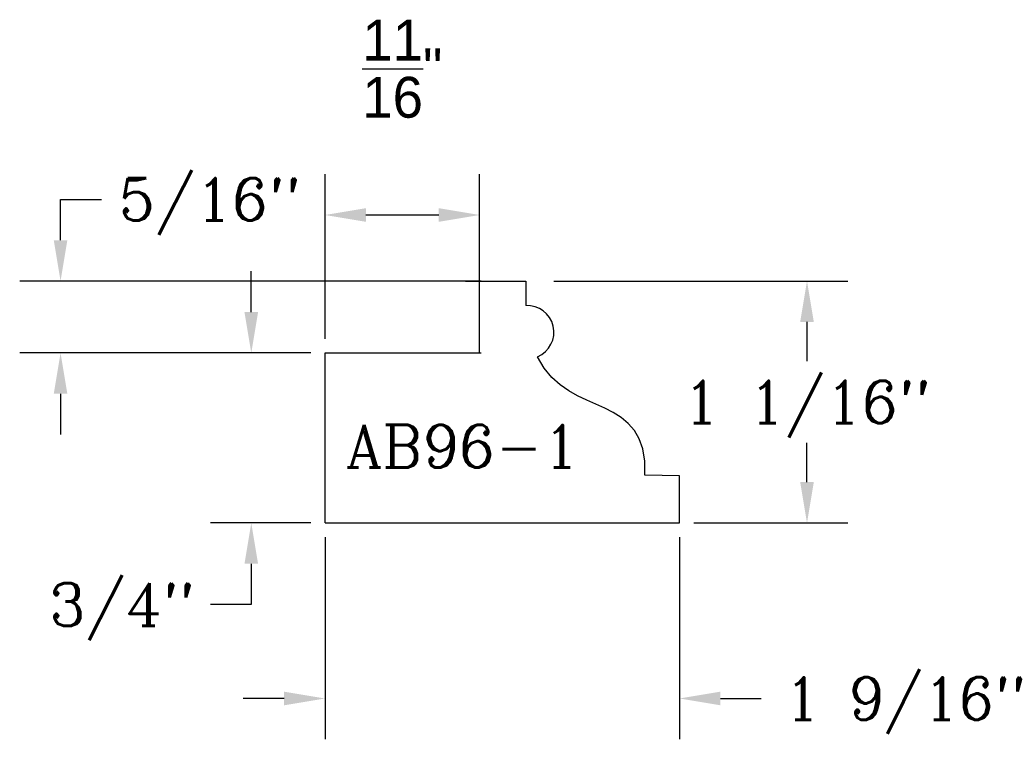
# Model space of a CAD drawing. Extents: x -1.3 to 9.3, y -1 to 2.2.
import ezdxf
from ezdxf.enums import TextEntityAlignment as Align

# ---------------------------------------------------------------- set-up
doc = ezdxf.new("R2010")
doc.units = 0
doc.header["$MEASUREMENT"] = 0
doc.layers.get('0').update_dxf_attribs({"linetype": 'CONTINUOUS'})
doc.layers.get('DEFPOINTS').update_dxf_attribs({"linetype": 'CONTINUOUS'})
doc.layers.add('DIMEN', color=1, linetype='CONTINUOUS')
doc.layers.add('TEXT', color=3, linetype='CONTINUOUS')
doc.styles.add('ROMANC', font='ROMANC', dxfattribs={"height": 0.1875})
doc.dimstyles.get("Standard").update_dxf_attribs({"dimtxt": 0.18, "dimasz": 0.18, "dimexe": 0.18, "dimexo": 0.0625, "dimgap": 0.09, "dimtad": 0, "dimtih": 1, "dimtoh": 1, "dimdec": 4, "dimzin": 0, "dimdsep": 46, "dimtxsty": 'Standard', "dimcen": 0.09, "dimadec": 0, "dimazin": 0, "dimtfac": 1, "dimtdec": 4, "dimtofl": 0, "dimtmove": 0, "dimatfit": 3, "dimfxl": 1, "dimtolj": 1, "dimtzin": 0, "dimarcsym": 0})

# ---------------------------------------------------------------- blocks, each defined once
blk = doc.blocks.new('*D0')
at = {"color": 0, "linetype": 'ByBlock'}
for p, q in [((0, -0.0625), (0, -0.9539)), ((1.5621, -0.0625), (1.5621, -0.9539)), ((-0.18, -0.7739), (-0.36, -0.7739)), ((1.7421, -0.7739), (1.9221, -0.7739))]:
    blk.add_line(p, q, dxfattribs=at)
for points in [[(-0.18, -0.7439), (-0.18, -0.8039), (0, -0.7739)], [(1.7421, -0.7439), (1.7421, -0.8039), (1.5621, -0.7739)]]:
    blk.add_solid(points, dxfattribs=at)
at = {"layer": 'DEFPOINTS', "color": 0, "linetype": 'ByBlock'}
for p in [(0, 0), (1.5621, 0), (1.5621, -0.7739)]:
    blk.add_point(p, dxfattribs=at)
at = {"color": 0, "linetype": 'ByBlock', "style": 'ROMANC'}
blk.add_text('1 9/16"', height=0.1875, dxfattribs=at).set_placement((2.5701, -0.7739), align=Align.MIDDLE_CENTER)
blk = doc.blocks.new('*D2')
at = {"color": 0, "linetype": 'ByBlock'}
for p, q in [((-0.3249, 0.9292), (-0.3249, 1.1092)), ((-0.0625, 0.7492), (-0.5049, 0.7492)), ((-0.0625, 0), (-0.5049, 0)), ((-0.3249, -0.18), (-0.3249, -0.36)), ((-0.3249, -0.36), (-0.5049, -0.36))]:
    blk.add_line(p, q, dxfattribs=at)
for points in [[(-0.3549, 0.9292), (-0.2949, 0.9292), (-0.3249, 0.7492)], [(-0.3549, -0.18), (-0.2949, -0.18), (-0.3249, 0)]]:
    blk.add_solid(points, dxfattribs=at)
at = {"layer": 'DEFPOINTS', "color": 0, "linetype": 'ByBlock'}
for p in [(0, 0.7492), (-0.3249, 0), (0, 0)]:
    blk.add_point(p, dxfattribs=at)
at = {"color": 0, "linetype": 'ByBlock', "style": 'ROMANC'}
blk.add_text('3/4"', height=0.1875, dxfattribs=at).set_placement((-0.894, -0.36), align=Align.MIDDLE_CENTER)
blk = doc.blocks.new('*D1')
at = {"color": 0, "linetype": 'ByBlock'}
for p, q in [((1.009, 1.0663), (2.304, 1.0663)), ((2.124, 0.8863), (2.124, 0.7131)), ((2.124, 0.18), (2.124, 0.3531)), ((1.6246, 0), (2.304, 0))]:
    blk.add_line(p, q, dxfattribs=at)
for points in [[(2.094, 0.8863), (2.154, 0.8863), (2.124, 1.0663)], [(2.094, 0.18), (2.154, 0.18), (2.124, 0)]]:
    blk.add_solid(points, dxfattribs=at)
at = {"layer": 'DEFPOINTS', "color": 0, "linetype": 'ByBlock'}
for p in [(0.9465, 1.0663), (1.5621, 0), (2.124, 0)]:
    blk.add_point(p, dxfattribs=at)
at = {"color": 0, "linetype": 'ByBlock', "style": 'ROMANC'}
blk.add_text('1 1/16"', height=0.1875, dxfattribs=at).set_placement((2.124, 0.5331), align=Align.MIDDLE_CENTER)
blk = doc.blocks.new('*D4')
at = {"color": 0, "linetype": 'ByBlock'}
for p, q in [((-1.1654, 1.2463), (-1.1654, 1.4263)), ((-1.1654, 1.4263), (-0.9854, 1.4263)), ((0.6875, 1.0663), (-1.3454, 1.0663)), ((-0.0625, 0.7492), (-1.3454, 0.7492)), ((-1.1654, 0.5692), (-1.1654, 0.3892))]:
    blk.add_line(p, q, dxfattribs=at)
for points in [[(-1.1954, 1.2463), (-1.1354, 1.2463), (-1.1654, 1.0663)], [(-1.1954, 0.5692), (-1.1354, 0.5692), (-1.1654, 0.7492)]]:
    blk.add_solid(points, dxfattribs=at)
at = {"layer": 'DEFPOINTS', "color": 0, "linetype": 'ByBlock'}
for p in [(-1.1654, 1.0663), (0.75, 1.0663), (0, 0.7492)]:
    blk.add_point(p, dxfattribs=at)
at = {"color": 0, "linetype": 'ByBlock', "style": 'ROMANC'}
blk.add_text('5/16"', height=0.1875, dxfattribs=at).set_placement((-0.507, 1.4263), align=Align.MIDDLE_CENTER)
blk = doc.blocks.new('*D13')
at = {"layer": 'DEFPOINTS', "color": 0}
for p in [(0.6814, 1.3574), (0, 0.7492), (0.6814, 0.7492)]:
    blk.add_point(p, dxfattribs=at)
at = {"layer": 'DIMEN', "color": 0, "lineweight": -2}
for p, q in [((0, 0.8117), (0, 1.5374)), ((0.6814, 0.8117), (0.6814, 1.5374)), ((0.18, 1.3574), (0.5014, 1.3574))]:
    blk.add_line(p, q, dxfattribs=at)
at = {"layer": 'DIMEN', "color": 0}
for points in [[(0.18, 1.3874), (0.18, 1.3274), (0, 1.3574)], [(0.5014, 1.3874), (0.5014, 1.3274), (0.6814, 1.3574)]]:
    blk.add_solid(points, dxfattribs=at)
at = {"layer": 'DIMEN', "color": 0, "insert": (0.3407, 2.0024), "char_height": 0.18, "attachment_point": 5}
blk.add_mtext('\\A1;{\\H1.000000x;\\S11/16;}"', dxfattribs=at)

msp = doc.modelspace()

# ---------------------------------------------------------------- linework, layer by layer
for p, q in [((0.619362, 1.066293), (0.884511, 1.066293)), ((0.681388, 0.749199), (0.681388, 1.066293)), ((0.884511, 1.066293), (0.884511, 0.958066)), ((0, 0), (0, 0.749199)), ((0, 0.749199), (0.6875, 0.749199)), ((1.562104, 0.208066), (1.40879, 0.209839)), ((1.562104, 0), (1.562104, 0.208066)), ((0, 0), (1.562104, 0))]:
    msp.add_line(p, q)
msp.add_lwpolyline([(1.40879, 0.209839), (1.408679, 0.272775), (1.400435, 0.325953), (1.384991, 0.370539), (1.363282, 0.407699), (1.336239, 0.438598), (1.304796, 0.464402), (1.269887, 0.486276), (1.232445, 0.505386), (1.19337, 0.522964), (1.153428, 0.540508), (1.113353, 0.559585), (1.073877, 0.581759), (1.035735, 0.608595), (0.99966, 0.641658), (0.966384, 0.682514), (0.936641, 0.732729)])
msp.add_arc((0.891489, 0.840982), 0.117292, 292.641014, 93.410678)

# ---------------------------------------------------------------- texts
at = {"layer": 'TEXT', "style": 'ROMANC'}
msp.add_text('AB96-1', height=0.1875, dxfattribs=at).set_placement((0.091617, 0.244279))

# ---------------------------------------------------------------- dimensions: what is measured, and where the dimension line sits
at = {"layer": 'DIMEN'}
dim = msp.add_linear_dim(base=(0.681388, 1.357373), p1=(0, 0.749199), p2=(0.681388, 0.749199), dimstyle='Standard', override={"dimdec": 5, "dimlunit": 4, "dimtdec": 5, "dimtmove": 2}, dxfattribs=at)
dim.commit()
dim.dimension.update_dxf_attribs({"geometry": '*D13', "text_midpoint": (0.340694, 2.002373)})
for base, p1, p2, angle, picture, middle in [((-1.165426, 1.066293), (0, 0.749199), (0.75, 1.066293), 90, '*D4', (-0.507033, 1.426293)), ((-0.324865, 0), (0, 0.749199), (0, 0), 270, '*D2', (-0.893972, -0.36)), ((2.12404, 0), (0.946537, 1.066293), (1.562104, 0), 270, '*D1', (2.12404, 0.533146)), ((1.562104, -0.773862), (0, 0), (1.562104, 0), 180, '*D0', (2.570139, -0.773862))]:
    dim = msp.add_linear_dim(base=base, p1=p1, p2=p2, angle=angle, dimstyle='Standard', dxfattribs=at)
    dim.commit()
    dim.dimension.update_dxf_attribs({"geometry": picture, "text_midpoint": middle})

doc.saveas('drawing.dxf')
